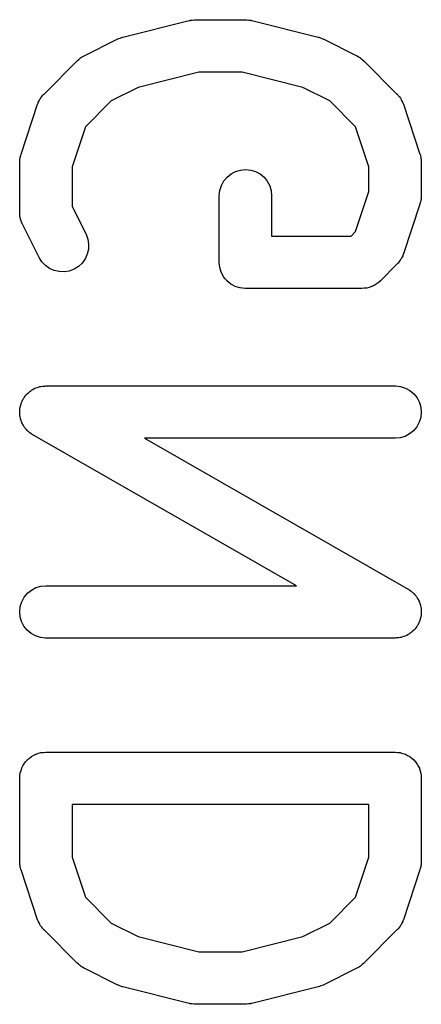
# Model space of a CAD drawing. Extents: x 0.06 to 3.68, y 0.9 to 3.15.
# Tile 10 of 13: x 0.5555 to 0.6008, y 3.0425 to 3.1534. Entities that reach past the tile are written whole.
import ezdxf

# ---------------------------------------------------------------- set-up
doc = ezdxf.new("R2010")
doc.units = 0
doc.header["$MEASUREMENT"] = 0
doc.layers.add('BLACK', color=7, linetype='CONTINUOUS')

msp = doc.modelspace()

# ---------------------------------------------------------------- linework, layer by layer
at = {"layer": 'BLACK', "linetype": 'CONTINUOUS'}
for p, q in [((0.5671, 3.15148), (0.5746, 3.15336)), ((0.5746, 3.15336), (0.57464, 3.15337)), ((0.57464, 3.15337), (0.57469, 3.15337)), ((0.57469, 3.15337), (0.57474, 3.15339)), ((0.57474, 3.15339), (0.57498, 3.15341)), ((0.57498, 3.15341), (0.57521, 3.15344)), ((0.57521, 3.15344), (0.57526, 3.15344)), ((0.57526, 3.15344), (0.57531, 3.15345)), ((0.57531, 3.15345), (0.58094, 3.15345)), ((0.58094, 3.15345), (0.58098, 3.15345)), ((0.58098, 3.15345), (0.58103, 3.15344)), ((0.58103, 3.15344), (0.58108, 3.15344)), ((0.58108, 3.15344), (0.58132, 3.15341)), ((0.58132, 3.15341), (0.58155, 3.15338)), ((0.58155, 3.15338), (0.5816, 3.15337)), ((0.5816, 3.15337), (0.58165, 3.15336)), ((0.58165, 3.15336), (0.58915, 3.15148)), ((0.56274, 3.14938), (0.56649, 3.15126)), ((0.56649, 3.15126), (0.56653, 3.15128)), ((0.56653, 3.15128), (0.56654, 3.15128)), ((0.56654, 3.15128), (0.56656, 3.15129)), ((0.56656, 3.15129), (0.56681, 3.15138)), ((0.56681, 3.15138), (0.56707, 3.15148)), ((0.56707, 3.15148), (0.56708, 3.15148)), ((0.56708, 3.15148), (0.5671, 3.15148)), ((0.58915, 3.15148), (0.58919, 3.15147)), ((0.58919, 3.15147), (0.5892, 3.15147)), ((0.5892, 3.15147), (0.58922, 3.15147)), ((0.58922, 3.15147), (0.58947, 3.15137)), ((0.58947, 3.15137), (0.58973, 3.15127)), ((0.58973, 3.15127), (0.58974, 3.15126)), ((0.58974, 3.15126), (0.58976, 3.15126)), ((0.58976, 3.15126), (0.59351, 3.14938)), ((0.55823, 3.14508), (0.56198, 3.14883)), ((0.56198, 3.14883), (0.56201, 3.14886)), ((0.56201, 3.14886), (0.56214, 3.14896)), ((0.56214, 3.14896), (0.56226, 3.14908)), ((0.56226, 3.14908), (0.56236, 3.14914)), ((0.56236, 3.14914), (0.56246, 3.14922)), ((0.56246, 3.14922), (0.5626, 3.1493)), ((0.5626, 3.1493), (0.56274, 3.14938)), ((0.59351, 3.14938), (0.59354, 3.14937)), ((0.59354, 3.14937), (0.59368, 3.14928)), ((0.59368, 3.14928), (0.59383, 3.1492)), ((0.59383, 3.1492), (0.59392, 3.14912)), ((0.59392, 3.14912), (0.59403, 3.14905)), ((0.59403, 3.14905), (0.59415, 3.14894)), ((0.59415, 3.14894), (0.59427, 3.14883)), ((0.59427, 3.14883), (0.59802, 3.14508)), ((0.57568, 3.14754), (0.56885, 3.14583)), ((0.58057, 3.14754), (0.57568, 3.14754)), ((0.58741, 3.14583), (0.58057, 3.14754)), ((0.56885, 3.14583), (0.56581, 3.14432)), ((0.59044, 3.14432), (0.58741, 3.14583)), ((0.55753, 3.14397), (0.55756, 3.14405)), ((0.55756, 3.14405), (0.55759, 3.14413)), ((0.55759, 3.14413), (0.55768, 3.14431)), ((0.55768, 3.14431), (0.55777, 3.14449)), ((0.55777, 3.14449), (0.55782, 3.14456)), ((0.55782, 3.14456), (0.55786, 3.14464)), ((0.55786, 3.14464), (0.55799, 3.14479)), ((0.55799, 3.14479), (0.55811, 3.14496)), ((0.55811, 3.14496), (0.55817, 3.14502)), ((0.55817, 3.14502), (0.55823, 3.14508)), ((0.56581, 3.14432), (0.5629, 3.1414)), ((0.59335, 3.1414), (0.59044, 3.14432)), ((0.59802, 3.14508), (0.59805, 3.14505)), ((0.59805, 3.14505), (0.59811, 3.14499)), ((0.59811, 3.14499), (0.59817, 3.14493)), ((0.59817, 3.14493), (0.59829, 3.14476)), ((0.59829, 3.14476), (0.59841, 3.1446)), ((0.59841, 3.1446), (0.59845, 3.14453)), ((0.59845, 3.14453), (0.5985, 3.14445)), ((0.5985, 3.14445), (0.59858, 3.14427)), ((0.59858, 3.14427), (0.59868, 3.14409)), ((0.59868, 3.14409), (0.5987, 3.14401)), ((0.55564, 3.1383), (0.55751, 3.14393)), ((0.55751, 3.14393), (0.55753, 3.14397)), ((0.5987, 3.14401), (0.59874, 3.14393)), ((0.59874, 3.14393), (0.60061, 3.1383)), ((0.5629, 3.1414), (0.56139, 3.13689)), ((0.59486, 3.13689), (0.59335, 3.1414)), ((0.55549, 3.13741), (0.55551, 3.13758)), ((0.55549, 3.13737), (0.55549, 3.13741)), ((0.55549, 3.13175), (0.55549, 3.13737)), ((0.55551, 3.13774), (0.55554, 3.13786)), ((0.55551, 3.13758), (0.55551, 3.13774)), ((0.55554, 3.13786), (0.55555, 3.13798)), ((0.55555, 3.13798), (0.5556, 3.13814)), ((0.5556, 3.13814), (0.55564, 3.1383)), ((0.60061, 3.1383), (0.60062, 3.13826)), ((0.60062, 3.13826), (0.60066, 3.1381)), ((0.60066, 3.1381), (0.60071, 3.13794)), ((0.60071, 3.13794), (0.60072, 3.13782)), ((0.60072, 3.13782), (0.60074, 3.1377)), ((0.60074, 3.1377), (0.60075, 3.13754)), ((0.60075, 3.13754), (0.60076, 3.13737)), ((0.60076, 3.13737), (0.60076, 3.13362)), ((0.56139, 3.13689), (0.56139, 3.13244)), ((0.57932, 3.13609), (0.57983, 3.13636)), ((0.57983, 3.13636), (0.58038, 3.13652)), ((0.58038, 3.13652), (0.58096, 3.13657)), ((0.58096, 3.13657), (0.58153, 3.13651)), ((0.58153, 3.13651), (0.58208, 3.13634)), ((0.58208, 3.13634), (0.58259, 3.13607)), ((0.59486, 3.1341), (0.59486, 3.13689)), ((0.57822, 3.13478), (0.5785, 3.13529)), ((0.5785, 3.13529), (0.57887, 3.13573)), ((0.57887, 3.13573), (0.57932, 3.13609)), ((0.58259, 3.13607), (0.58303, 3.1357)), ((0.58303, 3.1357), (0.5834, 3.13525)), ((0.5834, 3.13525), (0.58367, 3.13475)), ((0.57798, 3.13366), (0.57805, 3.13423)), ((0.57805, 3.13423), (0.57822, 3.13478)), ((0.58367, 3.13475), (0.58383, 3.13419)), ((0.58383, 3.13419), (0.58389, 3.13362)), ((0.59335, 3.12959), (0.59486, 3.1341)), ((0.57798, 3.13362), (0.57798, 3.13366)), ((0.57798, 3.12612), (0.57798, 3.13362)), ((0.58389, 3.13362), (0.58389, 3.12907)), ((0.6007, 3.13301), (0.60065, 3.13285)), ((0.60071, 3.13313), (0.6007, 3.13301)), ((0.60074, 3.13325), (0.60071, 3.13313)), ((0.60076, 3.13358), (0.60074, 3.13341)), ((0.60074, 3.13341), (0.60074, 3.13325)), ((0.60076, 3.13362), (0.60076, 3.13358)), ((0.56139, 3.13244), (0.56296, 3.12932)), ((0.60061, 3.13269), (0.59874, 3.12706)), ((0.60065, 3.13285), (0.60061, 3.13269)), ((0.5555, 3.13166), (0.55549, 3.13175)), ((0.55549, 3.13157), (0.5555, 3.13166)), ((0.55552, 3.13137), (0.55549, 3.13157)), ((0.55554, 3.13117), (0.55552, 3.13137)), ((0.55557, 3.13109), (0.55554, 3.13117)), ((0.55558, 3.131), (0.55557, 3.13109)), ((0.55565, 3.13081), (0.55558, 3.131)), ((0.55571, 3.13062), (0.55565, 3.13081)), ((0.55575, 3.13054), (0.55571, 3.13062)), ((0.55578, 3.13046), (0.55575, 3.13054)), ((0.5558, 3.13043), (0.55578, 3.13046)), ((0.55767, 3.12668), (0.5558, 3.13043)), ((0.56296, 3.12932), (0.56297, 3.12928)), ((0.56297, 3.12928), (0.56317, 3.12874)), ((0.56317, 3.12874), (0.56326, 3.12817)), ((0.58389, 3.12907), (0.59284, 3.12907)), ((0.59284, 3.12907), (0.59335, 3.12959)), ((0.56324, 3.12759), (0.56311, 3.12703)), ((0.56326, 3.12817), (0.56324, 3.12759)), ((0.55798, 3.12619), (0.55767, 3.12668)), ((0.56287, 3.12651), (0.56253, 3.12604)), ((0.56311, 3.12703), (0.56287, 3.12651)), ((0.59839, 3.12635), (0.59826, 3.1262)), ((0.59843, 3.12643), (0.59839, 3.12635)), ((0.59848, 3.1265), (0.59843, 3.12643)), ((0.59857, 3.12668), (0.59848, 3.1265)), ((0.59866, 3.12686), (0.59857, 3.12668)), ((0.59869, 3.12694), (0.59866, 3.12686)), ((0.59872, 3.12702), (0.59869, 3.12694)), ((0.59874, 3.12706), (0.59872, 3.12702)), ((0.55838, 3.12577), (0.55798, 3.12619)), ((0.55885, 3.12543), (0.55838, 3.12577)), ((0.55937, 3.1252), (0.55885, 3.12543)), ((0.55993, 3.12507), (0.55937, 3.1252)), ((0.56162, 3.12535), (0.56108, 3.12514)), ((0.56211, 3.12565), (0.56162, 3.12535)), ((0.56253, 3.12604), (0.56211, 3.12565)), ((0.57801, 3.12584), (0.57798, 3.12612)), ((0.57804, 3.12557), (0.57801, 3.12584)), ((0.57804, 3.12556), (0.57804, 3.12557)), ((0.57804, 3.12555), (0.57804, 3.12556)), ((0.57812, 3.12528), (0.57804, 3.12555)), ((0.5782, 3.12502), (0.57812, 3.12528)), ((0.59802, 3.12591), (0.59615, 3.12403)), ((0.59808, 3.12598), (0.59802, 3.12591)), ((0.59814, 3.12603), (0.59808, 3.12598)), ((0.59826, 3.1262), (0.59814, 3.12603)), ((0.56051, 3.12505), (0.55993, 3.12507)), ((0.56108, 3.12514), (0.56051, 3.12505)), ((0.5782, 3.12501), (0.5782, 3.12502)), ((0.57821, 3.125), (0.5782, 3.12501)), ((0.57834, 3.12475), (0.57821, 3.125)), ((0.57847, 3.1245), (0.57834, 3.12475)), ((0.57848, 3.12449), (0.57847, 3.1245)), ((0.57847, 3.1245), (0.57847, 3.1245)), ((0.57866, 3.12427), (0.57848, 3.12449)), ((0.57883, 3.12406), (0.57866, 3.12427)), ((0.57884, 3.12405), (0.57883, 3.12406)), ((0.57884, 3.12404), (0.57884, 3.12405)), ((0.57906, 3.12386), (0.57884, 3.12404)), ((0.57927, 3.12369), (0.57906, 3.12386)), ((0.57928, 3.12368), (0.57927, 3.12369)), ((0.57929, 3.12367), (0.57928, 3.12368)), ((0.57953, 3.12354), (0.57929, 3.12367)), ((0.57977, 3.12341), (0.57953, 3.12354)), ((0.57978, 3.1234), (0.57977, 3.12341)), ((0.57979, 3.1234), (0.57978, 3.1234)), ((0.58006, 3.12332), (0.57979, 3.1234)), ((0.58032, 3.12323), (0.58006, 3.12332)), ((0.58033, 3.12323), (0.58032, 3.12323)), ((0.58034, 3.12323), (0.58033, 3.12323)), ((0.58062, 3.1232), (0.58034, 3.12323)), ((0.5809, 3.12317), (0.58062, 3.1232)), ((0.58092, 3.12317), (0.5809, 3.12317)), ((0.58094, 3.12317), (0.58092, 3.12317)), ((0.58092, 3.12317), (0.58092, 3.12317)), ((0.58092, 3.12317), (0.58092, 3.12317)), ((0.59406, 3.12317), (0.58094, 3.12317)), ((0.59433, 3.1232), (0.59406, 3.12317)), ((0.5946, 3.12322), (0.59433, 3.1232)), ((0.59462, 3.12322), (0.5946, 3.12322)), ((0.59463, 3.12322), (0.59462, 3.12322)), ((0.59489, 3.1233), (0.59463, 3.12322)), ((0.59516, 3.12338), (0.59489, 3.1233)), ((0.59517, 3.12339), (0.59516, 3.12338)), ((0.59519, 3.12339), (0.59517, 3.12339)), ((0.59543, 3.12352), (0.59519, 3.12339)), ((0.59567, 3.12365), (0.59543, 3.12352)), ((0.59568, 3.12365), (0.59567, 3.12365)), ((0.59569, 3.12366), (0.59568, 3.12365)), ((0.59591, 3.12383), (0.59569, 3.12366)), ((0.59612, 3.124), (0.59591, 3.12383)), ((0.59614, 3.12403), (0.59612, 3.124)), ((0.59615, 3.12403), (0.59614, 3.12403)), ((0.59614, 3.12403), (0.59614, 3.12403)), ((0.59614, 3.12403), (0.59614, 3.12403)), ((0.55697, 3.1118), (0.55713, 3.1119)), ((0.55713, 3.1119), (0.55723, 3.11193)), ((0.55723, 3.11193), (0.55732, 3.11198)), ((0.55732, 3.11198), (0.5575, 3.11203)), ((0.5575, 3.11203), (0.55767, 3.1121)), ((0.55767, 3.1121), (0.55777, 3.11212)), ((0.55777, 3.11212), (0.55787, 3.11215)), ((0.55787, 3.11215), (0.55805, 3.11216)), ((0.55805, 3.11216), (0.55824, 3.11219)), ((0.55824, 3.11219), (0.55834, 3.11219)), ((0.55834, 3.11219), (0.55844, 3.1122)), ((0.55844, 3.1122), (0.59781, 3.1122)), ((0.59781, 3.1122), (0.59785, 3.1122)), ((0.59785, 3.1122), (0.59842, 3.11214)), ((0.59842, 3.11214), (0.59897, 3.11196)), ((0.59897, 3.11196), (0.59948, 3.11169)), ((0.55589, 3.11073), (0.55595, 3.11081)), ((0.55595, 3.11081), (0.55599, 3.1109)), ((0.55599, 3.1109), (0.55611, 3.11105)), ((0.55611, 3.11105), (0.55622, 3.1112)), ((0.55622, 3.1112), (0.5563, 3.11127)), ((0.5563, 3.11127), (0.55636, 3.11134)), ((0.55636, 3.11134), (0.55651, 3.11146)), ((0.55651, 3.11146), (0.55664, 3.11159)), ((0.55664, 3.11159), (0.55673, 3.11165)), ((0.55673, 3.11165), (0.55681, 3.11171)), ((0.55681, 3.11171), (0.55697, 3.1118)), ((0.59948, 3.11169), (0.59992, 3.11131)), ((0.59992, 3.11131), (0.60028, 3.11087)), ((0.60028, 3.11087), (0.60055, 3.11035)), ((0.55551, 3.10965), (0.55554, 3.10974)), ((0.55551, 3.10946), (0.55551, 3.10965)), ((0.55554, 3.10974), (0.55555, 3.10984)), ((0.55555, 3.10984), (0.5556, 3.11002)), ((0.5556, 3.11002), (0.55565, 3.11021)), ((0.55565, 3.11021), (0.55569, 3.1103)), ((0.55569, 3.1103), (0.55572, 3.11039)), ((0.55572, 3.11039), (0.55581, 3.11056)), ((0.55581, 3.11056), (0.55589, 3.11073)), ((0.60055, 3.11035), (0.60071, 3.1098)), ((0.60071, 3.1098), (0.60076, 3.10923)), ((0.55549, 3.10927), (0.55551, 3.10946)), ((0.5555, 3.10917), (0.55549, 3.10927)), ((0.55549, 3.10907), (0.5555, 3.10917)), ((0.55552, 3.10888), (0.55549, 3.10907)), ((0.55554, 3.1087), (0.55552, 3.10888)), ((0.55557, 3.1086), (0.55554, 3.1087)), ((0.55558, 3.1085), (0.55557, 3.1086)), ((0.6007, 3.10865), (0.60053, 3.1081)), ((0.60076, 3.10923), (0.6007, 3.10865)), ((0.55565, 3.10832), (0.55558, 3.1085)), ((0.5557, 3.10814), (0.55565, 3.10832)), ((0.55575, 3.10805), (0.5557, 3.10814)), ((0.55578, 3.10796), (0.55575, 3.10805)), ((0.55588, 3.1078), (0.55578, 3.10796)), ((0.55597, 3.10763), (0.55588, 3.1078)), ((0.55603, 3.10755), (0.55597, 3.10763)), ((0.55608, 3.10747), (0.55603, 3.10755)), ((0.55621, 3.10733), (0.55608, 3.10747)), ((0.60026, 3.1076), (0.59989, 3.10715)), ((0.60053, 3.1081), (0.60026, 3.1076)), ((0.55633, 3.10718), (0.55621, 3.10733)), ((0.55641, 3.10712), (0.55633, 3.10718)), ((0.55647, 3.10705), (0.55641, 3.10712)), ((0.55663, 3.10693), (0.55647, 3.10705)), ((0.55677, 3.10681), (0.55663, 3.10693)), ((0.55686, 3.10676), (0.55677, 3.10681)), ((0.55694, 3.10671), (0.55686, 3.10676)), ((0.55697, 3.10668), (0.55694, 3.10671)), ((0.58669, 3.0897), (0.55697, 3.10668)), ((0.59838, 3.10635), (0.59781, 3.1063)), ((0.59893, 3.10652), (0.59838, 3.10635)), ((0.59944, 3.10679), (0.59893, 3.10652)), ((0.59989, 3.10715), (0.59944, 3.10679)), ((0.59781, 3.1063), (0.56956, 3.1063)), ((0.56956, 3.1063), (0.59928, 3.08932)), ((0.55787, 3.08965), (0.55844, 3.0897)), ((0.55844, 3.0897), (0.58669, 3.0897)), ((0.55599, 3.0884), (0.55636, 3.08885)), ((0.55636, 3.08885), (0.55681, 3.08921)), ((0.55681, 3.08921), (0.55732, 3.08948)), ((0.55732, 3.08948), (0.55787, 3.08965)), ((0.59928, 3.08932), (0.59931, 3.08929)), ((0.59931, 3.08929), (0.59939, 3.08924)), ((0.59939, 3.08924), (0.59948, 3.08919)), ((0.59948, 3.08919), (0.59962, 3.08907)), ((0.59962, 3.08907), (0.59978, 3.08895)), ((0.59978, 3.08895), (0.59984, 3.08888)), ((0.59984, 3.08888), (0.59992, 3.08882)), ((0.59992, 3.08882), (0.60004, 3.08867)), ((0.60004, 3.08867), (0.60017, 3.08853)), ((0.55555, 3.08735), (0.55572, 3.0879)), ((0.55572, 3.0879), (0.55599, 3.0884)), ((0.60017, 3.08853), (0.60022, 3.08845)), ((0.60022, 3.08845), (0.60028, 3.08837)), ((0.60028, 3.08837), (0.60037, 3.0882)), ((0.60037, 3.0882), (0.60047, 3.08804)), ((0.60047, 3.08804), (0.6005, 3.08795)), ((0.6005, 3.08795), (0.60055, 3.08786)), ((0.60055, 3.08786), (0.6006, 3.08768)), ((0.6006, 3.08768), (0.60067, 3.0875)), ((0.60067, 3.0875), (0.60068, 3.0874)), ((0.55549, 3.08677), (0.55555, 3.08735)), ((0.55554, 3.0862), (0.55549, 3.08677)), ((0.60068, 3.0874), (0.60071, 3.0873)), ((0.60071, 3.0873), (0.60073, 3.08712)), ((0.60074, 3.08635), (0.60071, 3.08626)), ((0.60073, 3.08712), (0.60076, 3.08693)), ((0.60076, 3.08673), (0.60074, 3.08654)), ((0.60074, 3.08654), (0.60074, 3.08635)), ((0.60076, 3.08693), (0.60075, 3.08683)), ((0.60075, 3.08683), (0.60076, 3.08673)), ((0.5557, 3.08565), (0.55554, 3.0862)), ((0.55597, 3.08513), (0.5557, 3.08565)), ((0.60036, 3.08527), (0.60031, 3.08519)), ((0.60044, 3.08544), (0.60036, 3.08527)), ((0.60053, 3.08561), (0.60044, 3.08544)), ((0.60056, 3.0857), (0.60053, 3.08561)), ((0.6006, 3.08579), (0.60056, 3.0857)), ((0.60065, 3.08598), (0.6006, 3.08579)), ((0.6007, 3.08616), (0.60065, 3.08598)), ((0.60071, 3.08626), (0.6007, 3.08616)), ((0.55633, 3.08469), (0.55597, 3.08513)), ((0.55677, 3.08432), (0.55633, 3.08469)), ((0.55728, 3.08404), (0.55677, 3.08432)), ((0.59928, 3.0842), (0.59912, 3.0841)), ((0.59944, 3.08429), (0.59928, 3.0842)), ((0.59952, 3.08435), (0.59944, 3.08429)), ((0.59961, 3.08441), (0.59952, 3.08435)), ((0.59974, 3.08454), (0.59961, 3.08441)), ((0.59989, 3.08466), (0.59974, 3.08454)), ((0.59995, 3.08473), (0.59989, 3.08466)), ((0.60003, 3.0848), (0.59995, 3.08473)), ((0.60014, 3.08495), (0.60003, 3.0848)), ((0.60026, 3.0851), (0.60014, 3.08495)), ((0.60031, 3.08519), (0.60026, 3.0851)), ((0.55783, 3.08386), (0.55728, 3.08404)), ((0.5584, 3.0838), (0.55783, 3.08386)), ((0.55844, 3.0838), (0.5584, 3.0838)), ((0.59781, 3.0838), (0.55844, 3.0838)), ((0.59791, 3.08381), (0.59781, 3.0838)), ((0.59801, 3.08381), (0.59791, 3.08381)), ((0.5982, 3.08384), (0.59801, 3.08381)), ((0.59838, 3.08385), (0.5982, 3.08384)), ((0.59848, 3.08388), (0.59838, 3.08385)), ((0.59858, 3.0839), (0.59848, 3.08388)), ((0.59875, 3.08397), (0.59858, 3.0839)), ((0.59893, 3.08402), (0.59875, 3.08397)), ((0.59902, 3.08407), (0.59893, 3.08402)), ((0.59912, 3.0841), (0.59902, 3.08407)), ((0.5576, 3.07082), (0.55787, 3.0709)), ((0.55787, 3.0709), (0.55788, 3.0709)), ((0.55788, 3.0709), (0.55789, 3.0709)), ((0.55789, 3.0709), (0.55816, 3.07093)), ((0.55816, 3.07093), (0.55844, 3.07096)), ((0.55844, 3.07096), (0.59781, 3.07096)), ((0.59781, 3.07096), (0.59783, 3.07096)), ((0.59783, 3.07096), (0.59783, 3.07096)), ((0.59783, 3.07096), (0.59783, 3.07096)), ((0.59783, 3.07096), (0.59785, 3.07096)), ((0.59785, 3.07096), (0.59813, 3.07093)), ((0.59813, 3.07093), (0.5984, 3.0709)), ((0.5984, 3.0709), (0.59841, 3.07089)), ((0.59841, 3.07089), (0.59842, 3.07089)), ((0.59842, 3.07089), (0.59869, 3.07081)), ((0.556, 3.06967), (0.55618, 3.06989)), ((0.55618, 3.06989), (0.55636, 3.0701)), ((0.55636, 3.0701), (0.55637, 3.07011)), ((0.55637, 3.07011), (0.55659, 3.07029)), ((0.55637, 3.07011), (0.55637, 3.07011)), ((0.55659, 3.07029), (0.55681, 3.07046)), ((0.55681, 3.07046), (0.55681, 3.07047)), ((0.55681, 3.07047), (0.55682, 3.07047)), ((0.55682, 3.07047), (0.55707, 3.0706)), ((0.55707, 3.0706), (0.55732, 3.07073)), ((0.55732, 3.07073), (0.55732, 3.07074)), ((0.55732, 3.07074), (0.55733, 3.07074)), ((0.55733, 3.07074), (0.5576, 3.07082)), ((0.59869, 3.07081), (0.59895, 3.07073)), ((0.59895, 3.07073), (0.59896, 3.07072)), ((0.59896, 3.07072), (0.59897, 3.07072)), ((0.59897, 3.07072), (0.59922, 3.07058)), ((0.59922, 3.07058), (0.59946, 3.07045)), ((0.59946, 3.07045), (0.59947, 3.07045)), ((0.59947, 3.07045), (0.59948, 3.07044)), ((0.59948, 3.07044), (0.59969, 3.07026)), ((0.59969, 3.07026), (0.59991, 3.07008)), ((0.59991, 3.07008), (0.59991, 3.07008)), ((0.59991, 3.07008), (0.59992, 3.07007)), ((0.59992, 3.07007), (0.60009, 3.06985)), ((0.60009, 3.06985), (0.60027, 3.06964)), ((0.55555, 3.06862), (0.55564, 3.06888)), ((0.55555, 3.06861), (0.55555, 3.06862)), ((0.55555, 3.0686), (0.55555, 3.06861)), ((0.55564, 3.06888), (0.55572, 3.06915)), ((0.55572, 3.06916), (0.55573, 3.06917)), ((0.55572, 3.06915), (0.55572, 3.06916)), ((0.55573, 3.06917), (0.55586, 3.06941)), ((0.55586, 3.06941), (0.55599, 3.06965)), ((0.55599, 3.06965), (0.556, 3.06966)), ((0.556, 3.06966), (0.556, 3.06967)), ((0.60027, 3.06964), (0.60028, 3.06963)), ((0.60028, 3.06963), (0.60028, 3.06962)), ((0.60028, 3.06962), (0.60041, 3.06937)), ((0.60041, 3.06937), (0.60054, 3.06913)), ((0.60054, 3.06913), (0.60054, 3.06912)), ((0.60054, 3.06912), (0.60055, 3.06911)), ((0.60055, 3.06911), (0.60063, 3.06884)), ((0.60063, 3.06884), (0.60071, 3.06858)), ((0.55549, 3.06805), (0.55552, 3.06832)), ((0.55549, 3.06803), (0.55549, 3.06805)), ((0.55549, 3.06802), (0.55549, 3.06803)), ((0.55549, 3.068), (0.55549, 3.06802)), ((0.55549, 3.06802), (0.55549, 3.06802)), ((0.55549, 3.05863), (0.55549, 3.068)), ((0.55552, 3.06832), (0.55555, 3.0686)), ((0.60071, 3.06858), (0.60071, 3.06857)), ((0.60071, 3.06857), (0.60071, 3.06856)), ((0.60071, 3.06856), (0.60074, 3.06828)), ((0.60074, 3.06828), (0.60076, 3.068)), ((0.60076, 3.068), (0.60076, 3.05863)), ((0.56139, 3.06505), (0.56139, 3.05911)), ((0.59486, 3.06505), (0.56139, 3.06505)), ((0.59486, 3.05911), (0.59486, 3.06505)), ((0.5555, 3.05846), (0.55549, 3.05863)), ((0.56139, 3.05911), (0.5629, 3.0546)), ((0.59335, 3.0546), (0.59486, 3.05911)), ((0.60076, 3.05863), (0.60076, 3.05859)), ((0.55551, 3.0583), (0.5555, 3.05846)), ((0.55553, 3.05818), (0.55551, 3.0583)), ((0.55554, 3.05806), (0.55553, 3.05818)), ((0.55559, 3.0579), (0.55554, 3.05806)), ((0.55563, 3.05774), (0.55559, 3.0579)), ((0.55564, 3.0577), (0.55563, 3.05774)), ((0.55751, 3.05207), (0.55564, 3.0577)), ((0.60061, 3.0577), (0.59874, 3.05207)), ((0.60065, 3.05786), (0.60061, 3.0577)), ((0.6007, 3.05802), (0.60065, 3.05786)), ((0.60071, 3.05814), (0.6007, 3.05802)), ((0.60074, 3.05826), (0.60071, 3.05814)), ((0.60076, 3.05859), (0.60074, 3.05842)), ((0.60074, 3.05842), (0.60074, 3.05826)), ((0.5629, 3.0546), (0.56581, 3.05168)), ((0.59044, 3.05168), (0.59335, 3.0546)), ((0.55755, 3.05199), (0.55751, 3.05207)), ((0.55757, 3.05191), (0.55755, 3.05199)), ((0.59872, 3.05203), (0.59869, 3.05195)), ((0.59874, 3.05207), (0.59872, 3.05203)), ((0.55767, 3.05173), (0.55757, 3.05191)), ((0.55775, 3.05155), (0.55767, 3.05173)), ((0.5578, 3.05147), (0.55775, 3.05155)), ((0.55784, 3.0514), (0.5578, 3.05147)), ((0.55797, 3.05124), (0.55784, 3.0514)), ((0.55808, 3.05107), (0.55797, 3.05124)), ((0.55814, 3.05102), (0.55808, 3.05107)), ((0.5582, 3.05095), (0.55814, 3.05102)), ((0.55823, 3.05092), (0.5582, 3.05095)), ((0.56198, 3.04717), (0.55823, 3.05092)), ((0.56581, 3.05168), (0.56885, 3.05017)), ((0.58741, 3.05017), (0.59044, 3.05168)), ((0.59802, 3.05092), (0.59427, 3.04717)), ((0.59808, 3.05098), (0.59802, 3.05092)), ((0.59814, 3.05104), (0.59808, 3.05098)), ((0.59826, 3.05121), (0.59814, 3.05104)), ((0.59839, 3.05136), (0.59826, 3.05121)), ((0.59843, 3.05144), (0.59839, 3.05136)), ((0.59848, 3.05151), (0.59843, 3.05144)), ((0.59857, 3.05169), (0.59848, 3.05151)), ((0.59866, 3.05187), (0.59857, 3.05169)), ((0.59869, 3.05195), (0.59866, 3.05187)), ((0.56885, 3.05017), (0.57568, 3.04846)), ((0.58057, 3.04846), (0.58741, 3.05017)), ((0.57568, 3.04846), (0.58057, 3.04846)), ((0.5621, 3.04706), (0.56198, 3.04717)), ((0.56222, 3.04695), (0.5621, 3.04706)), ((0.56233, 3.04688), (0.56222, 3.04695)), ((0.56242, 3.0468), (0.56233, 3.04688)), ((0.56257, 3.04672), (0.56242, 3.0468)), ((0.56271, 3.04663), (0.56257, 3.04672)), ((0.56274, 3.04662), (0.56271, 3.04663)), ((0.56649, 3.04474), (0.56274, 3.04662)), ((0.59351, 3.04662), (0.58976, 3.04474)), ((0.59365, 3.0467), (0.59351, 3.04662)), ((0.59379, 3.04678), (0.59365, 3.0467)), ((0.59389, 3.04686), (0.59379, 3.04678)), ((0.59399, 3.04692), (0.59389, 3.04686)), ((0.59411, 3.04704), (0.59399, 3.04692)), ((0.59425, 3.04714), (0.59411, 3.04704)), ((0.59427, 3.04717), (0.59425, 3.04714)), ((0.56651, 3.04474), (0.56649, 3.04474)), ((0.56652, 3.04473), (0.56651, 3.04474)), ((0.56677, 3.04463), (0.56652, 3.04473)), ((0.56703, 3.04453), (0.56677, 3.04463)), ((0.56705, 3.04453), (0.56703, 3.04453)), ((0.56706, 3.04453), (0.56705, 3.04453)), ((0.5671, 3.04452), (0.56706, 3.04453)), ((0.5746, 3.04264), (0.5671, 3.04452)), ((0.58915, 3.04452), (0.58165, 3.04264)), ((0.58917, 3.04452), (0.58915, 3.04452)), ((0.58918, 3.04452), (0.58917, 3.04452)), ((0.58943, 3.04462), (0.58918, 3.04452)), ((0.58969, 3.04471), (0.58943, 3.04462)), ((0.58971, 3.04472), (0.58969, 3.04471)), ((0.58972, 3.04472), (0.58971, 3.04472)), ((0.58976, 3.04474), (0.58972, 3.04472)), ((0.57465, 3.04263), (0.5746, 3.04264)), ((0.5747, 3.04262), (0.57465, 3.04263)), ((0.57493, 3.04259), (0.5747, 3.04262)), ((0.57517, 3.04256), (0.57493, 3.04259)), ((0.57522, 3.04256), (0.57517, 3.04256)), ((0.57527, 3.04255), (0.57522, 3.04256)), ((0.57531, 3.04255), (0.57527, 3.04255)), ((0.58094, 3.04255), (0.57531, 3.04255)), ((0.58099, 3.04256), (0.58094, 3.04255)), ((0.58104, 3.04256), (0.58099, 3.04256)), ((0.58128, 3.04259), (0.58104, 3.04256)), ((0.58151, 3.04261), (0.58128, 3.04259)), ((0.58156, 3.04263), (0.58151, 3.04261)), ((0.58161, 3.04263), (0.58156, 3.04263)), ((0.58165, 3.04264), (0.58161, 3.04263))]:
    msp.add_line(p, q, dxfattribs=at)

doc.saveas('drawing.dxf')
